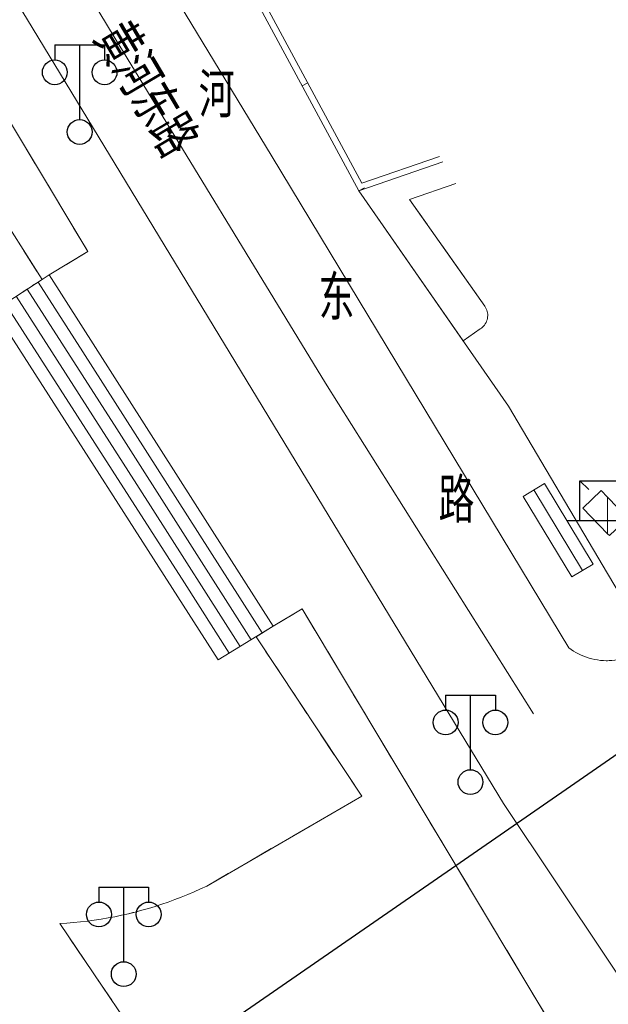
# Model space of a CAD drawing. Extents: x 39508475 to 39522402, y 3783947 to 3795549.
# Tile 165 of 256: x 39518226 to 39518250, y 3790937 to 3790977. Entities that reach past the tile are written whole.
import ezdxf
from ezdxf.enums import TextEntityAlignment as Align

# ---------------------------------------------------------------- set-up
doc = ezdxf.new("R2010")
doc.units = 0
doc.linetypes.add('X0', pattern=[4, 3, -1])
doc.linetypes.add('X6', pattern=[2, 1, -1])
doc.layers.get('0').update_dxf_attribs({"linetype": 'CONTINUOUS'})
for name, color, linetype in [('DLSS', 4, 'CONTINUOUS'), ('JCDL_JMDD_F', 231, 'CONTINUOUS'), ('JCDL_JMDM_F', 231, 'CONTINUOUS'), ('JCDL_JMDX_F', 231, 'CONTINUOUS'), ('JCDL_JT_ZJ', 100, 'CONTINUOUS'), ('JCDL_ZBM', 3, 'CONTINUOUS'), ('断面线', 2, 'CONTINUOUS')]:
    doc.layers.add(name, color=color, linetype=linetype)
for name, color, linetype, lineweight in [('JCDL_JMDX', 1, 'CONTINUOUS', 0), ('JCDL_ZBX_F', 7, 'CONTINUOUS', 0), ('TEXTL_ZJ', 7, 'CONTINUOUS', 0)]:
    doc.layers.add(name, color=color, linetype=linetype, lineweight=lineweight)
doc.styles.add('HZ', font='rs', dxfattribs={"width": 0.8, "bigfont": 'hztxt'})
doc.linetypes.add('X19', pattern='A,4.5,[145,symbolx.shx,S=1,R=0,X=0,Y=1],4.5,-0.5,[146,symbolx.shx,S=1,R=0,X=0,Y=0],-0.5', length=10)

# ---------------------------------------------------------------- blocks, each defined once
blk = doc.blocks.new('3521000')
at = {"color": 0}
for p, q in [((-1, 3.5), (1, 3.5)), ((0, 0.5), (0, 3.5))]:
    blk.add_line(p, q, dxfattribs=at)
at = {"color": 0, "linetype": 'Continuous', "flags": 128}
for points in [[(-1, 3.5), (-1, 2.9)], [(1, 3.5), (1, 2.9)]]:
    blk.add_lwpolyline(points, dxfattribs=at)
at = {"color": 0}
for centre in [(-1, 2.4), (1, 2.4), (0, 0)]:
    blk.add_circle(centre, 0.5, dxfattribs=at)
blk = doc.blocks.new('3552000')
at = {"color": 0}
for p, q in [((-1, 1.6), (-0.646, 1.246)), ((-1, 1.6), (1, 1.6)), ((-1, 0), (-1, 1.6)), ((1, 1.6), (0.646, 1.246)), ((1, 1.6), (1, 0)), ((-1.5, 0), (1.5, 0))]:
    blk.add_line(p, q, dxfattribs=at)

msp = doc.modelspace()

# ---------------------------------------------------------------- linework, layer by layer
at = {"layer": 'DLSS', "linetype": 'X6', "lineweight": 0}
for points in [[(39518209.24932, 3791000), (39518213.10899, 3790993.93899), (39518229.10588, 3790967.24582), (39518227.54099, 3790966.308)], [(39518223.304, 3790972.34301), (39518227.26328, 3790966.12845)], [(39518232.303, 3790933.81601), (39518227.974, 3790940.22001), (39518228.25242, 3790940.23615), (39518228.53047, 3790940.25775), (39518228.80809, 3790940.28439), (39518229.08518, 3790940.31605), (39518229.36165, 3790940.35273), (39518229.63741, 3790940.39441), (39518229.91236, 3790940.44108), (39518230.18643, 3790940.49273), (39518230.45952, 3790940.54933), (39518230.73154, 3790940.61087), (39518230.916, 3790940.656), (39518231.00239, 3790940.67733), (39518231.272, 3790940.74869), (39518231.54028, 3790940.82491), (39518231.80712, 3790940.90599), (39518232.07245, 3790940.99189), (39518232.33619, 3790941.08258), (39518232.59824, 3790941.17804), (39518232.85851, 3790941.27823), (39518233.11693, 3790941.38311), (39518233.3734, 3790941.49266), (39518233.62785, 3790941.60684), (39518233.88, 3790941.72599), (39518240.116, 3790945.338), (39518235.869, 3790951.74501), (39518235.86342, 3790951.75341), (39518236.55801, 3790952.17999), (39518237.71801, 3790952.87518), (39518250, 3790932.38087)]]:
    msp.add_lwpolyline(points, dxfattribs=at)
at = {"layer": 'DLSS', "linetype": 'Continuous', "lineweight": 0}
msp.add_lwpolyline([(39518247.01901, 3790948.65429), (39518238.66161, 3790961.96039), (39518230.20101, 3790975.82405), (39518223.32328, 3790987.18377), (39518218.27582, 3790996.21024), (39518215.83736, 3791000)], dxfattribs=at)
at = {"layer": 'DLSS', "linetype": 'Continuous', "lineweight": 20}
for points in [[(39518250, 3790950.79177), (39518249.94402, 3790950.79131), (39518249.82845, 3790950.79556), (39518249.71319, 3790950.805), (39518249.59847, 3790950.8196), (39518249.48452, 3790950.83935), (39518249.37157, 3790950.86419), (39518249.25985, 3790950.89408), (39518249.14959, 3790950.92896), (39518249.04101, 3790950.96876), (39518248.93433, 3790951.0134), (39518248.82975, 3790951.06278), (39518248.7275, 3790951.11681), (39518248.62779, 3790951.17538), (39518248.5308, 3790951.23837), (39518248.437, 3790951.306), (39518236.507, 3790971.06599), (39518220.409, 3790997.583)], [(39518215.448, 3790995.056), (39518245.81, 3790945.041), (39518250, 3790938.77864)], [(39518251.817, 3790951.56201), (39518251.73446, 3790951.48102), (39518251.64807, 3790951.40414), (39518251.55831, 3790951.33122), (39518251.46536, 3790951.2624), (39518251.36942, 3790951.19783), (39518251.27068, 3790951.13764), (39518251.16933, 3790951.08194), (39518251.06558, 3790951.03085), (39518250.95964, 3790950.98447), (39518250.85172, 3790950.9429), (39518250.74205, 3790950.90622), (39518250.63083, 3790950.8745), (39518250.51831, 3790950.84781), (39518250.4047, 3790950.8262), (39518250.29023, 3790950.80972), (39518250.17514, 3790950.7984), (39518250.069, 3790950.793), (39518250.05966, 3790950.79226), (39518250, 3790950.79177)], [(39518250, 3790938.77864), (39518256.819, 3790928.587), (39518327.23101, 3790859.193), (39518365.567, 3790820.415), (39518380.14501, 3790803.426)]]:
    msp.add_lwpolyline(points, dxfattribs=at)
at = {"layer": 'JCDL_JMDM_F', "lineweight": 0}
for points in [[(39518250, 3790957.36267), (39518250, 3790955.89829), (39518249.00516, 3790956.92462), (39518249.73699, 3790957.634), (39518250, 3790957.36267)], [(39518250.811, 3790956.52599), (39518250.07201, 3790955.824), (39518250, 3790955.89829), (39518250, 3790957.36267), (39518250.811, 3790956.52599)]]:
    msp.add_lwpolyline(points, dxfattribs=at)
at = {"layer": 'JCDL_JMDX', "color": 6, "linetype": 'Continuous', "lineweight": 0}
for points in [[(39518233.35335, 3790982.48474), (39518234.18718, 3790980.98927), (39518240.12104, 3790969.99874), (39518243.23705, 3790971.07695)], [(39518233.135, 3790982.363), (39518233.968, 3790980.869), (39518240.002, 3790969.693), (39518243.36948, 3790970.85823)], [(39518237.71978, 3790973.92006), (39518237.93977, 3790974.03883)], [(39518240.002, 3790969.693), (39518240.22198, 3790969.81177)], [(39518234.342, 3790950.819), (39518225.329, 3790964.878), (39518227.26328, 3790966.12845), (39518227.54099, 3790966.308), (39518236.55801, 3790952.17999), (39518234.342, 3790950.819)], [(39518236.55801, 3790952.17999), (39518227.54099, 3790966.308), (39518227.26328, 3790966.12845)], [(39518225.329, 3790964.878), (39518227.26328, 3790966.12845)], [(39518227.0986, 3790966.022), (39518226.87642, 3790965.87836)], [(39518228.90119, 3790963.2102), (39518227.0986, 3790966.022)], [(39518231.6216, 3790957.0146), (39518226.2138, 3790965.45)], [(39518226.6562, 3790965.736), (39518226.48957, 3790965.62827)], [(39518230.2614, 3790960.1124), (39518226.6562, 3790965.736)], [(39518232.9818, 3790953.9168), (39518225.7714, 3790965.164)], [(39518236.11481, 3790951.9078), (39518228.90119, 3790963.2102)], [(39518235.6716, 3790951.6356), (39518230.2614, 3790960.1124)], [(39518235.2284, 3790951.3634), (39518231.6216, 3790957.0146)], [(39518234.7852, 3790951.0912), (39518232.9818, 3790953.9168)], [(39518234.342, 3790950.819), (39518236.55801, 3790952.17999)]]:
    msp.add_lwpolyline(points, dxfattribs=at)
at = {"layer": 'JCDL_JMDX', "color": 6, "linetype": 'X19', "lineweight": 0}
for points in [[(39518240.002, 3790969.693), (39518246.01199, 3790961.035), (39518250, 3790954.29241)], [(39518250, 3790954.29241), (39518251.347, 3790952.015)]]:
    msp.add_lwpolyline(points, dxfattribs=at)
at = {"layer": 'JCDL_JMDX_F', "linetype": 'Continuous', "lineweight": 0}
for points in [[(39518247.464, 3790957.918), (39518246.60807, 3790957.4009)], [(39518249.422, 3790954.677), (39518247.464, 3790957.918)], [(39518248.99404, 3790954.41845), (39518247.03603, 3790957.65945)], [(39518248.56608, 3790954.1599), (39518246.60807, 3790957.4009)], [(39518249.422, 3790954.677), (39518248.56608, 3790954.1599)]]:
    msp.add_lwpolyline(points, dxfattribs=at)
at = {"layer": 'JCDL_ZBM', "linetype": 'Continuous', "lineweight": 0}
for points in [[(39518213.10899, 3790993.93899), (39518229.10588, 3790967.24582), (39518227.54099, 3790966.308), (39518227.26328, 3790966.12845), (39518223.304, 3790972.34301)], [(39518244.877, 3790964.14099), (39518244.18796, 3790963.6627), (39518240.002, 3790969.693), (39518243.36948, 3790970.85823)], [(39518243.89678, 3790969.98738), (39518242.036, 3790969.349), (39518245.05901, 3790965.05), (39518245.09114, 3790965.00191), (39518245.11836, 3790964.95085), (39518245.14081, 3790964.8975), (39518245.15827, 3790964.84234), (39518245.17061, 3790964.78581), (39518245.17772, 3790964.72839), (39518245.17955, 3790964.67056), (39518245.17607, 3790964.61279), (39518245.16731, 3790964.5556), (39518245.15337, 3790964.49943), (39518245.13434, 3790964.44478), (39518245.1104, 3790964.39211), (39518245.08171, 3790964.34185), (39518245.04857, 3790964.29442), (39518245.01122, 3790964.25023), (39518244.96997, 3790964.20964), (39518244.92519, 3790964.17301), (39518244.877, 3790964.14099)], [(39518232.303, 3790933.81601), (39518227.974, 3790940.22001), (39518228.25242, 3790940.23615), (39518228.53048, 3790940.25774), (39518228.80809, 3790940.28438), (39518229.08518, 3790940.31605), (39518229.36165, 3790940.35273), (39518229.6374, 3790940.39441), (39518229.91237, 3790940.44108), (39518230.18643, 3790940.49273), (39518230.45952, 3790940.54933), (39518230.73153, 3790940.61086), (39518231.0024, 3790940.67733), (39518231.27201, 3790940.74868), (39518231.54028, 3790940.82492), (39518231.80713, 3790940.90599), (39518232.07245, 3790940.9919), (39518232.33619, 3790941.08258), (39518232.59823, 3790941.17804), (39518232.8585, 3790941.27823), (39518233.11693, 3790941.38311), (39518233.3734, 3790941.49267), (39518233.62785, 3790941.60685), (39518233.88, 3790941.72599), (39518240.116, 3790945.338), (39518235.869, 3790951.74501), (39518236.55801, 3790952.17999), (39518237.71801, 3790952.87518), (39518250, 3790932.38087)]]:
    msp.add_lwpolyline(points, dxfattribs=at)
at = {"layer": 'JCDL_ZBX_F', "color": 114, "linetype": 'X0', "lineweight": 0, "true_color": 0x009944}
msp.add_lwpolyline([(39518244.18796, 3790963.6627), (39518244.877, 3790964.14099), (39518244.92518, 3790964.173), (39518244.96997, 3790964.20964), (39518245.01121, 3790964.25023), (39518245.04857, 3790964.29442), (39518245.08172, 3790964.34185), (39518245.11039, 3790964.39211), (39518245.13435, 3790964.44478), (39518245.14301, 3790964.469), (39518245.15338, 3790964.49943), (39518245.16733, 3790964.55559), (39518245.17608, 3790964.61279), (39518245.17955, 3790964.67055), (39518245.17773, 3790964.72839), (39518245.17062, 3790964.78581), (39518245.15828, 3790964.84234), (39518245.14081, 3790964.89751), (39518245.11838, 3790964.95085), (39518245.09115, 3790965.00191), (39518245.05901, 3790965.05), (39518242.036, 3790969.349), (39518243.89678, 3790969.98738)], dxfattribs=at)
at = {"layer": '断面线', "color": 1, "flags": 128}
msp.add_lwpolyline([(39518162.80914, 3790886.42986), (39518170.92473, 3790892.04701), (39518179.01914, 3790897.6495), (39518186.81407, 3790903.0447), (39518194.69027, 3790908.49615), (39518202.95723, 3790914.21807), (39518212.36717, 3790920.73109), (39518218.95757, 3790925.29258), (39518225.41808, 3790929.76417), (39518225.82377, 3790930.03241), (39518229.40417, 3790932.52312), (39518231.97441, 3790934.30209), (39518243.90141, 3790942.55728), (39518252.2107, 3790948.3085)], dxfattribs=at)

# ---------------------------------------------------------------- block references
at = {"layer": 'JCDL_JMDD_F'}
for name, p in [('3521000', (39518228.772, 3790972.05901)), ('3552000', (39518249.88676, 3790956.42818)), ('3521000', (39518244.486, 3790945.905)), ('3521000', (39518230.54607, 3790938.18179))]:
    msp.add_blockref(name, p, dxfattribs=at)

# ---------------------------------------------------------------- texts
at = {"layer": 'JCDL_JT_ZJ', "style": 'HZ', "width": 0.8}
for s, p in [('河', (39518233.56042, 3790972.09943)), ('东', (39518238.38172, 3790963.94816)), ('路', (39518243.20302, 3790955.79689))]:
    msp.add_text(s, height=1.8, dxfattribs=at).set_placement(p, align=Align.BOTTOM_LEFT)
at = {"layer": 'TEXTL_ZJ', "style": 'HZ', "width": 0.8}
msp.add_text('黄河东路', height=1.8, rotation=-59.396591, dxfattribs=at).set_placement((39518228.72646, 3790975.52236), align=Align.BOTTOM_LEFT)

doc.saveas('drawing.dxf')
